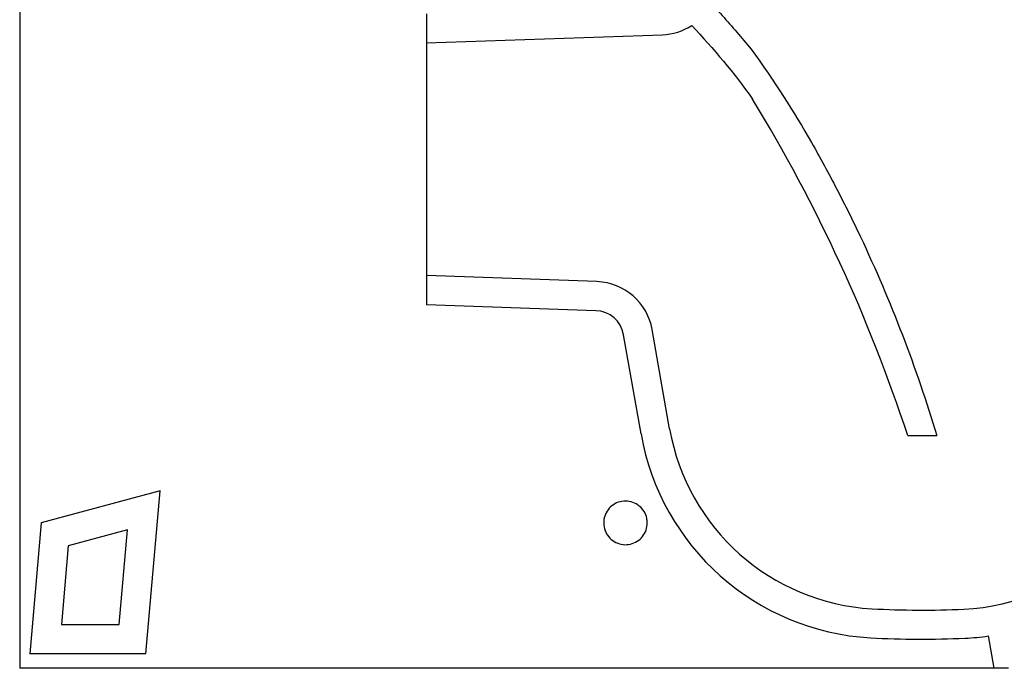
# Model space of a CAD drawing. Header units: millimetres. Extents: x 4630.864 to 4631.414, y 2456.709 to 2457.151.
# Tile 1 of 2: x 4630.864 to 4631.203, y 2456.709 to 2456.932. Entities that reach past the tile are written whole.
import ezdxf

# ---------------------------------------------------------------- set-up
doc = ezdxf.new("R2010")
doc.units = ezdxf.units.MM
doc.layers.add('SANINDUSA', color=3, linetype='Continuous')

msp = doc.modelspace()

# ---------------------------------------------------------------- linework, layer by layer
at = {"layer": 'SANINDUSA'}
for p, q in [((4630.864229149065, 2457.040006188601), (4630.864229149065, 2456.708555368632)), ((4631.004229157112, 2456.933561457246), (4631.004229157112, 2456.923555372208)), ((4631.004229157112, 2456.923555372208), (4631.085441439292, 2456.926391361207)), ((4631.004229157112, 2456.923555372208), (4631.004229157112, 2456.843555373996)), ((4631.004229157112, 2456.843555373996), (4631.004229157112, 2456.833549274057)), ((4631.062919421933, 2456.841505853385), (4631.004229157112, 2456.843555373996)), ((4631.062570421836, 2456.831511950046), (4631.004229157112, 2456.833549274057)), ((4631.078082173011, 2456.789155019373), (4631.072069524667, 2456.823254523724)), ((4631.087930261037, 2456.79089149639), (4631.081917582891, 2456.824991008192)), ((4631.169863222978, 2456.788558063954), (4631.179863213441, 2456.788558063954)), ((4630.91256379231, 2456.769530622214), (4630.871603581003, 2456.758555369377)), ((4630.907666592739, 2456.71355536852), (4630.91256379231, 2456.769530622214)), ((4630.871603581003, 2456.758555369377), (4630.867666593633, 2456.71355536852)), ((4630.901357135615, 2456.756175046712), (4630.88095525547, 2456.750708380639)), ((4630.898503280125, 2456.723555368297), (4630.901357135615, 2456.756175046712)), ((4630.88095525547, 2456.750708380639), (4630.8785796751, 2456.723555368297)), ((4630.8785796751, 2456.723555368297), (4630.898503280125, 2456.723555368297)), ((4631.197570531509, 2456.719663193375), (4631.199529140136, 2456.708555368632)), ((4630.907666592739, 2456.71355536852), (4630.867666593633, 2456.71355536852)), ((4630.867229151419, 2456.708555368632), (4630.864229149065, 2456.708555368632)), ((4630.9072291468, 2456.708555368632), (4630.867229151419, 2456.708555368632)), ((4630.94763021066, 2456.708555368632), (4630.9072291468, 2456.708555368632)), ((4631.19702914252, 2456.708555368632), (4630.94763021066, 2456.708555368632)), ((4631.197221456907, 2456.708555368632), (4631.19702914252, 2456.708555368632)), ((4631.199529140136, 2456.708555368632), (4631.197221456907, 2456.708555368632)), ((4631.204529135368, 2456.708555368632), (4631.199529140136, 2456.708555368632))]:
    msp.add_line(p, q, dxfattribs=at)
for centre, radius, start, end in [((4631.084743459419, 2456.94637918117), 0.01999999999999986, 271.9999999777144, 302.7522659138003), ((4630.644827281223, 2456.616516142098), 0.5525044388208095, 18.14275262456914, 31.38427855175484), ((4631.062221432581, 2456.821518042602), 0.02000000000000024, 9.99999999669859, 88.00000002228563), ((4631.062221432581, 2456.821518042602), 0.01000000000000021, 9.99999999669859, 88.00000002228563), ((4631.185593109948, 2456.80381508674), 0.07500000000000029, 272.7212648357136, 351.9999999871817), ((4631.161790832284, 2456.803915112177), 0.07500000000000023, 189.9999999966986, 266.7971844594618), ((4631.161790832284, 2456.803915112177), 0.08500000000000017, 189.9999999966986, 266.7971844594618), ((4631.174658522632, 2457.033867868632), 0.3053125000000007, 266.7971844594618, 272.7212648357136), ((4631.174658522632, 2457.033867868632), 0.3153125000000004, 266.7971844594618, 272.7212648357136), ((4631.185593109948, 2456.80381508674), 0.08499999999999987, 272.7212648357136, 278.1005622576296)]:
    msp.add_arc(centre, radius, start, end, dxfattribs=at)
for points, knots in [([(4631.039691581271, 2457.006055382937), (4631.041168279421, 2457.003018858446), (4631.044115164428, 2456.996959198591), (4631.049492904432, 2456.988422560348), (4631.055486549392, 2456.980404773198), (4631.062086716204, 2456.973011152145), (4631.069151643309, 2456.966228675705), (4631.07679931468, 2456.960277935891), (4631.085700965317, 2456.953018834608), (4631.09553741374, 2456.943989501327), (4631.106184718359, 2456.933117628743), (4631.112698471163, 2456.925338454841), (4631.115955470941, 2456.921448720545)], [0, 0, 0, 0, 0.0881907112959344, 0.1759925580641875, 0.2631936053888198, 0.3495460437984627, 0.4347546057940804, 0.5187243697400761, 0.6026363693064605, 0.7349193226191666, 0.8674546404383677, 1, 1, 1, 1]), ([(4631.115955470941, 2456.921448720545), (4631.124096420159, 2456.910193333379), (4631.130698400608, 2456.899915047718), (4631.138255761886, 2456.886691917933), (4631.1397326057, 2456.884028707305), (4631.14264458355, 2456.878674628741), (4631.144076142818, 2456.87598272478), (4631.148296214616, 2456.86786444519), (4631.15101009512, 2456.862395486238), (4631.158843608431, 2456.845835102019), (4631.163654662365, 2456.834589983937), (4631.172413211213, 2456.811785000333), (4631.176360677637, 2456.800225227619), (4631.179863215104, 2456.788558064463)], [0, 0, 0, 0, 0.2500000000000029, 0.2500000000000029, 0.3125000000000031, 0.3125000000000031, 0.3750000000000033, 0.3750000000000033, 0.5000000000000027, 0.5000000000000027, 0.7500000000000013, 0.7500000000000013, 1, 1, 1, 1]), ([(4631.080229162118, 2456.758555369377), (4631.080147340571, 2456.757718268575), (4631.079983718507, 2456.756044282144), (4631.078711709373, 2456.753815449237), (4631.076834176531, 2456.752107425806), (4631.074467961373, 2456.751111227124), (4631.071890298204, 2456.750954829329), (4631.069395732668, 2456.751672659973), (4631.067286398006, 2456.753184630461), (4631.065810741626, 2456.755304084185), (4631.065127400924, 2456.757774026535), (4631.065293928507, 2456.76031320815), (4631.06627916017, 2456.762650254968), (4631.06797782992, 2456.764540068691), (4631.070216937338, 2456.765774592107), (4631.072758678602, 2456.766201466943), (4631.075311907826, 2456.76575331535), (4631.077574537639, 2456.764472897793), (4631.079259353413, 2456.762518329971), (4631.080114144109, 2456.760426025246), (4631.080197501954, 2456.759070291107), (4631.080229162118, 2456.758555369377)], [0, 0, 0, 0, 0.05297893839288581, 0.1059442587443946, 0.1592730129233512, 0.2132443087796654, 0.2677381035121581, 0.3224087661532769, 0.3768268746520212, 0.4306716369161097, 0.4838774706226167, 0.5366594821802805, 0.5894114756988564, 0.6425377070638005, 0.6962873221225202, 0.7506471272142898, 0.8053302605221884, 0.8598937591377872, 0.9139403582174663, 0.9673136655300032, 1, 1, 1, 1])]:
    msp.add_open_spline(points, degree=3, knots=knots, dxfattribs=at)
msp.add_open_spline([(4631.095563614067, 2456.929558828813), (4631.103115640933, 2456.921604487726), (4631.110092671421, 2456.913166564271), (4631.116496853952, 2456.904246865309)], degree=3, dxfattribs=at)

doc.saveas('drawing.dxf')
